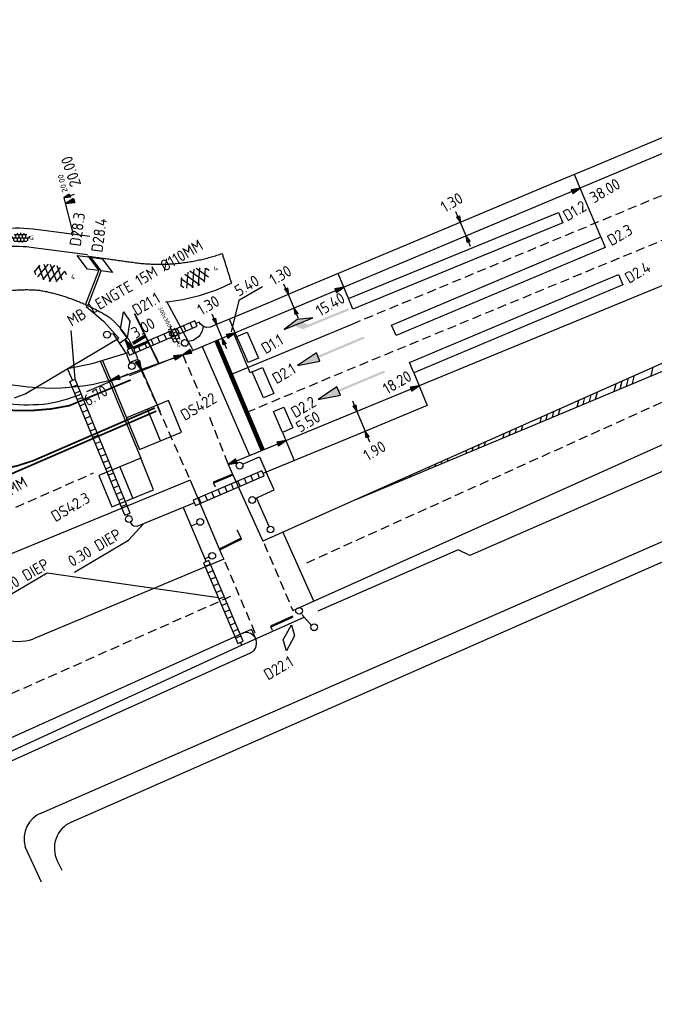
# Model space of a CAD drawing. Extents: x 1808 to 149445, y 103 to 460077.
# Tile 24 of 28: x 149213 to 149269, y 459707 to 459793. Entities that reach past the tile are written whole.
import ezdxf
from ezdxf.enums import TextEntityAlignment as Align

# ---------------------------------------------------------------- set-up
doc = ezdxf.new("R2010")
doc.units = 0
doc.header["$LTSCALE"] = 0.25
doc.header["$MEASUREMENT"] = 0
doc.linetypes.add('13', pattern=[1, 0.25, -0.75])
doc.linetypes.add('HIDDEN2', pattern=[4.7625, 3.175, -1.5875])
doc.layers.get('0').update_dxf_attribs({"color": 1, "linetype": 'CONTINUOUS'})
for name, color, linetype in [('BUIS', 1, 'CONTINUOUS'), ('BUIS-T-CODE', 1, 'CONTINUOUS'), ('INSTALLATIE', 2, 'CONTINUOUS'), ('KABEL-500', 3, 'CONTINUOUS'), ('LUS-T-CODE', 1, 'CONTINUOUS'), ('LUSSEN', 7, 'CONTINUOUS'), ('MAAT', 5, 'CONTINUOUS'), ('MAAT-T-CODE', 7, 'CONTINUOUS'), ('maat_vss', 7, 'CONTINUOUS'), ('Maatvoering', 7, 'CONTINUOUS'), ('MARKERING', 9, 'CONTINUOUS'), ('Markeringen', 252, '13'), ('ONDERGROND', 7, 'CONTINUOUS'), ('Uitslijpers', 1, 'CONTINUOUS')]:
    doc.layers.add(name, color=color, linetype=linetype)
doc.styles.add('I020-1', font='ISO', dxfattribs={"height": 2})
doc.styles.add('ISO', font='ISO.SHX')
doc.styles.add('NLCS-ISO', font='txt')

# ---------------------------------------------------------------- blocks, each defined once
blk = doc.blocks.new('S44')
for p, q in [((32.25, 0), (22.44, 2.05)), ((22.44, 2.05), (22.44, -1.95)), ((22.44, -1.95), (32.25, 0))]:
    blk.add_line(p, q)
for points in [[(0.44, 0.49), (22.44, 0.49), (0.44, -0.51), (22.44, -0.51)], [(22.44, 2.05), (22.44, -1.95), (32.25, 0)]]:
    blk.add_solid(points)
blk = doc.blocks.new('S46')
for p, q in [((16.28, -2.48), (23.05, -4.42)), ((29.99, -2.48), (16.28, -2.48)), ((23.05, -4.42), (29.99, -2.48))]:
    blk.add_line(p, q)
for points in [[(0.31, 0.49), (22.31, 0.49), (0.31, -0.51), (22.31, -0.51)], [(18.31, 0.49), (22.31, 0.49), (21.31, -2.51), (25.31, -2.51)], [(16.28, -2.48), (23.05, -4.42), (29.99, -2.48)]]:
    blk.add_solid(points)
blk = doc.blocks.new('V_MAST')
blk.add_circle((0, 0), 0.3)
blk = doc.blocks.new('V_1_5X1S')
blk.add_lwpolyline([(-1.061, -1.061), (0, 0), (0, -1), (-1.061, -2.061)], close=True)
at = {"layer": 'LUS-T-CODE', "style": 'ISO', "flags": 8}
blk.add_attdef('LUS', text='', height=1, rotation=270, dxfattribs=at).set_placement((-0.346, -3.313), align=Align.MIDDLE)
blk = doc.blocks.new('V_1X2_5')
blk.add_lwpolyline([(-1.25, 0), (1.25, 0), (1.25, -1), (-1.25, -1), (-1.25, 0)])
at = {"layer": 'LUS-T-CODE', "style": 'ISO'}
blk.add_attdef('LUS', text='', height=1, rotation=270, dxfattribs=at).set_placement((0.1, -2.409), align=Align.MIDDLE)
blk = doc.blocks.new('V_1X2')
blk.add_lwpolyline([(-1, 0), (1, 0), (1, -1), (-1, -1), (-1, 0)])
at = {"layer": 'LUS-T-CODE', "style": 'I020-1'}
blk.add_attdef('LUS', text='', height=1, rotation=270, dxfattribs=at).set_placement((0.022, -2.416), align=Align.MIDDLE)
blk = doc.blocks.new('V_20X1')
blk.add_lwpolyline([(0.5, 0), (0.5, -20), (-0.5, -20), (-0.5, 0)], close=True)
at = {"layer": 'LUS-T-CODE', "style": 'I020-1'}
blk.add_attdef('LUS', text='', height=1, rotation=270, dxfattribs=at).set_placement((0.014, -21.613), align=Align.MIDDLE)
blk = doc.blocks.new('V_P2')
for p, q in [((0, 0), (0.78, 0.194)), ((0, 0), (0.78, 0.146)), ((0, 0), (0.78, 0.097)), ((0.78, 0.06), (0, 0)), ((0, 0), (0.78, 0.049)), ((0.78, 0.037), (0, 0)), ((0, 0), (0.78, 0)), ((0.78, -0.194), (0, 0)), ((0, 0), (0.78, -0.097)), ((0, 0), (0.78, -0.146)), ((0, 0), (0.78, -0.049)), ((0, 0), (0.78, 0)), ((0.78, -0.194), (0.78, 0.194))]:
    blk.add_line(p, q)
for points in [[(0.78, 0.181), (0, 0)], [(0, 0), (0.78, 0.171)], [(0.78, 0.159), (0, 0)], [(0.78, 0.135), (0, 0)], [(0, 0), (0.78, 0.121)], [(0.78, 0.11), (0, 0)], [(0.78, 0.085), (0, 0)], [(0, 0), (0.78, 0.073)], [(0, 0), (0.78, 0.026)], [(0.78, 0.012), (0, 0)], [(0.78, -0.181), (0, 0)], [(0, 0), (0.78, -0.171)], [(0.78, -0.159), (0, 0)], [(0.78, -0.135), (0, 0)], [(0, 0), (0.78, -0.121)], [(0.78, -0.11), (0, 0)], [(0, 0), (0.78, -0.073)], [(0.78, -0.037), (0, 0)], [(0, 0), (0.78, -0.026)], [(0.78, -0.06), (0, 0)], [(0.78, -0.085), (0, 0)], [(0.78, -0.012), (0, 0)]]:
    blk.add_lwpolyline(points)
at = {"layer": 'MAAT-T-CODE', "style": 'I020-1'}
blk.add_attdef('MAAT', text='', height=1, dxfattribs=at).set_placement((1.5, 0), align=Align.MIDDLE)
blk = doc.blocks.new('V_PL')
at = {"layer": 'Maatvoering'}
for points in [[(-1, 0), (0, 0)], [(-0.567, 0.142), (0, 0)], [(-0.567, -0.142), (-0.567, 0.142)], [(-0.567, 0.125), (0, 0)], [(-0.567, 0.107), (0, 0)], [(-0.567, 0.089), (0, 0)], [(-0.567, 0.072), (0, 0)], [(-0.567, 0.055), (0, 0)], [(-0.567, 0.037), (0, 0)], [(-0.567, 0.019), (0, 0)], [(-0.567, -0.125), (0, 0)], [(-0.567, -0.089), (0, 0)], [(-0.567, -0.055), (0, 0)], [(-0.567, -0.019), (0, 0)], [(-0.567, -0.142), (0, 0)], [(-0.567, -0.037), (0, 0)], [(-0.567, -0.072), (0, 0)], [(-0.567, -0.107), (0, 0)], [(0, 0), (-0.567, 0)]]:
    blk.add_lwpolyline(points, dxfattribs=at)
blk = doc.blocks.new('V_PR')
at = {"layer": 'Maatvoering'}
for points in [[(0.567, 0.142), (0, 0)], [(0.567, 0.125), (0, 0)], [(0.567, 0.107), (0, 0)], [(0.567, 0.089), (0, 0)], [(0.567, 0.072), (0, 0)], [(0.567, 0.055), (0, 0)], [(0.567, 0.037), (0, 0)], [(0.567, 0.019), (0, 0)], [(0.567, -0.107), (0, 0)], [(0.567, -0.072), (0, 0)], [(0.567, -0.037), (0, 0)], [(0, 0), (0.567, 0)], [(0, 0), (1, 0)], [(0.567, -0.019), (0, 0)], [(0.567, -0.055), (0, 0)], [(0.567, -0.089), (0, 0)], [(0.567, -0.125), (0, 0)], [(0.567, -0.142), (0, 0)], [(0.567, 0.142), (0.567, -0.142)]]:
    blk.add_lwpolyline(points, dxfattribs=at)
at = {"layer": 'MAAT-T-CODE', "style": 'I020-1'}
blk.add_attdef('MAAT', text='', height=1, dxfattribs=at).set_placement((1.7, 0), align=Align.MIDDLE)
blk = doc.blocks.new('SVH-TEGEL_300X300_LINT_KL-SO')
for p, q in [((-3.75, 0.68), (-3.75, 0)), ((-2.81, 1.5), (2.81, 1.5)), ((-2.25, 1.5), (-2.25, 0)), ((-1.5, 1.97), (-1.5, 1.5)), ((-0.75, 1.5), (-0.75, 0)), ((0, 2.13), (0, 1.5)), ((0, 0), (0, -1.5)), ((0.75, 1.5), (0.75, 0)), ((1.5, 1.97), (1.5, 1.5)), ((2.25, 1.5), (2.25, 0)), ((3.75, 0.68), (3.75, 0)), ((-3.96, 0), (3.96, 0)), ((-3, 0), (-3, -1.39)), ((-2.81, -1.5), (2.81, -1.5)), ((-2.25, -1.5), (-2.25, -1.75)), ((-1.5, 0), (-1.5, -1.5)), ((-0.75, -1.5), (-0.75, -2.09)), ((0.75, -1.5), (0.75, -2.09)), ((1.5, 0), (1.5, -1.5)), ((2.25, -1.5), (2.25, -1.75)), ((3, 0), (3, -1.39))]:
    blk.add_line(p, q)
at = {"style": 'NLCS-ISO'}
blk.add_attdef('FORMAAT', text='', height=1.8, dxfattribs=at).set_placement((-4.06, 0), align=Align.MIDDLE_RIGHT)
blk.add_attdef('KLEUR', text='', height=1.8, dxfattribs=at).set_placement((4.06, 0), align=Align.MIDDLE_LEFT)
blk = doc.blocks.new('SVH-ASFALT-SO')
at = {"ltscale": 0.1}
for p, q in [((-25, -3.3), (-17.3, 10)), ((-6.4, -14.5), (-19.7, 8.6)), ((-17.7, -10.7), (-3.4, 14.1)), ((5.6, -15.2), (-10.5, 12.7)), ((-8.2, -14.1), (8.2, 14.1)), ((16.2, -13.5), (0.1, 14.4)), ((2.7, -15.3), (18.4, 11.9)), ((25.3, -9.4), (12, 13.6)), ((15.1, -13.8), (27.2, 7.1)), ((31, 0.8), (27.6, 6.7)), ((-21.8, -7.8), (-25.4, -1.5))]:
    blk.add_line(p, q, dxfattribs=at)
at = {"style": 'NLCS-ISO'}
blk.add_attdef('KLEUR', text='', height=9, dxfattribs=at).set_placement((39.3, -0.4), align=Align.MIDDLE_LEFT)

msp = doc.modelspace()

# ---------------------------------------------------------------- hatches: boundary and pattern name
at = {"layer": 'BUIS'}
h = msp.add_hatch(dxfattribs=at)
h.set_pattern_fill('LINE', color=256, scale=4.969283, angle=293.3015, style=0)
h.set_pattern_definition([(293.3015, (148405.1676, 459168.0191), (0.57049603, 0.24571215), [])])
h.paths.add_polyline_path([(149222.83, 459763.706), (149228.76, 459766.26), (149228.564, 459766.717), (149222.634, 459764.163)])
h = msp.add_hatch(dxfattribs=at)
h.set_pattern_fill('LINE', color=256, scale=4.969283, angle=293.2415, style=0)
h.set_pattern_definition([(293.2415, (148405.1676, 459168.0191), (0.57075303, 0.2451146), [])])
h.paths.add_polyline_path([(149228.616, 459750.553), (149234.622, 459753.132), (149234.426, 459753.589), (149228.42, 459751.009)])
h = msp.add_hatch(dxfattribs=at)
h.set_pattern_fill('LINE', color=256, scale=4.969283, angle=203.0315, style=0)
h.set_pattern_definition([(203.0315, (148405.1676, 459168.0191), (0.24302103, -0.5716476), [])])
h.paths.add_polyline_path([(149229.329, 459745.534), (149232.328, 459738.48), (149232.785, 459738.675), (149229.786, 459745.728)])

# ---------------------------------------------------------------- linework, layer by layer
msp.add_line((149218.07, 459761.602), (149217.734, 459765.874))
for p, q in [((149217.61, 459761.415), (149218.07, 459761.602)), ((149222.893, 459749.876), (149218.07, 459761.602)), ((149222.433, 459749.689), (149217.61, 459761.415)), ((149217.809, 459760.93), (149218.269, 459761.119)), ((149218.036, 459760.379), (149218.496, 459760.568)), ((149218.263, 459759.827), (149218.722, 459760.016)), ((149218.49, 459759.276), (149218.949, 459759.465)), ((149218.717, 459758.724), (149219.176, 459758.913)), ((149218.943, 459758.173), (149219.403, 459758.362)), ((149219.17, 459757.621), (149219.63, 459757.81)), ((149219.397, 459757.07), (149219.857, 459757.259)), ((149219.624, 459756.518), (149220.083, 459756.707)), ((149219.851, 459755.967), (149220.31, 459756.156)), ((149220.078, 459755.415), (149220.537, 459755.604)), ((149220.304, 459754.864), (149220.764, 459755.053)), ((149220.531, 459754.312), (149220.991, 459754.501)), ((149220.758, 459753.761), (149221.218, 459753.95)), ((149220.985, 459753.209), (149221.444, 459753.398)), ((149221.212, 459752.658), (149221.671, 459752.847)), ((149221.439, 459752.106), (149221.898, 459752.295)), ((149221.665, 459751.555), (149222.125, 459751.744)), ((149221.892, 459751.003), (149222.352, 459751.192)), ((149222.119, 459750.452), (149222.579, 459750.641)), ((149222.433, 459749.689), (149222.893, 459749.876))]:
    msp.add_line(p, q, dxfattribs=at)
for points in [[(149222.83, 459763.706), (149228.76, 459766.26), (149228.564, 459766.717), (149222.634, 459764.163)], [(149228.616, 459750.553), (149234.622, 459753.132), (149234.426, 459753.589), (149228.42, 459751.009)], [(149229.329, 459745.534), (149232.328, 459738.48), (149232.785, 459738.675), (149229.786, 459745.728)]]:
    msp.add_lwpolyline(points, close=True, dxfattribs=at)
at = {"layer": 'KABEL-500'}
for p, q in [((149217.84, 459761.509), (149217.418, 459762.536)), ((149222.7, 459749.648), (149222.663, 459749.782)), ((149195.264, 459721.175), (149232.661, 459738.311))]:
    msp.add_line(p, q, dxfattribs=at)
at = {"layer": 'KABEL-500', "color": 7}
for p, q in [((149222.752, 459747.517), (149224.06, 459748.946)), ((149218.013, 459744.724), (149222.752, 459747.517)), ((149209.501, 459741.067), (149215.625, 459744.661)), ((149215.625, 459744.661), (149230.623, 459742.49))]:
    msp.add_line(p, q, dxfattribs=at)
at = {"layer": 'KABEL-500'}
for points in [[(149293.879, 459793.074), (149290.925, 459791.781), (149289.082, 459790.952), (149282.641, 459788.252), (149278.583, 459786.552), (149275.073, 459785.08), (149270.865, 459783.317), (149267.035, 459781.711), (149263.222, 459780.114), (149260.186, 459778.841), (149253.323, 459775.965), (149244.667, 459772.337), (149237.558, 459769.357), (149235.094, 459768.325), (149232.652, 459767.301), (149230.523, 459766.409), (149229.901, 459766.148), (149229.566, 459766.133), (149229.333, 459766.205), (149229.044, 459766.427), (149228.927, 459766.607), (149228.668, 459766.492)], [(149262.327, 459778.337), (149261.827, 459779.529)], [(149241.611, 459769.655), (149241.112, 459770.847)], [(149232.104, 459765.671), (149231.605, 459766.862)], [(149227.945, 459764.922), (149228.427, 459765.021), (149228.994, 459765.442), (149229.22, 459765.831), (149229.333, 459766.205)], [(149221.424, 459765.574), (149221.165, 459765.54)], [(149222.554, 459763.881), (149221.424, 459765.574)], [(149222.448, 459765.087), (149221.975, 459764.75)], [(149217.418, 459762.536), (149219.553, 459762.983), (149222.732, 459763.935)], [(149221.029, 459761.464), (149220.294, 459763.184)], [(149221.213, 459761.539), (149220.478, 459763.26)], [(149222.894, 459763.008), (149222.559, 459763.866)], [(149223.478, 459763.301), (149222.872, 459763.064)], [(149248.208, 459761.034), (149248.927, 459759.288)], [(149248.927, 459759.288), (149242.048, 459756.457), (149237.281, 459754.495), (149234.524, 459753.361)], [(149236.536, 459756.23), (149237.254, 459754.484)], [(149232.747, 459754.165), (149234.215, 459754.817), (149234.815, 459753.476)], [(149233.849, 459751.158), (149235.52, 459751.91), (149234.815, 459753.476)], [(149235.072, 459748.723), (149233.955, 459751.206)], [(149227.539, 459750.378), (149223.484, 459748.709), (149223.25, 459748.738), (149223.131, 459748.8), (149222.924, 459749.1)], [(149228.518, 459750.781), (149227.539, 459750.378)], [(149227.539, 459750.378), (149229.558, 459745.631)], [(149228.764, 459748.98), (149228.23, 459748.753)], [(149229.806, 459746.038), (149229.449, 459745.886)], [(149232.557, 459738.577), (149232.661, 459738.311), (149238.139, 459740.785)], [(149238.809, 459740.029), (149237.935, 459741.015)]]:
    msp.add_lwpolyline(points, dxfattribs=at)
at = {"layer": 'KABEL-500', "flags": 128}
msp.add_lwpolyline([(149219.037, 459767.954), (149220.571, 459766.682), (149221.905, 459765.199), (149221.905, 459765.199)], dxfattribs=at)
at = {"layer": 'KABEL-500', "elevation": 25.071, "flags": 128}
msp.add_lwpolyline([(149212.756, 459759.967), (149213.695, 459760.326), (149221.905, 459765.199)], dxfattribs=at)
at = {"layer": 'LUSSEN'}
msp.add_line((149221.979, 459753.932), (149223.114, 459751.175), dxfattribs=at)
for points in [[(149226.257, 459759.729), (149222.581, 459758.216), (149223.716, 459755.459), (149227.392, 459756.972)], [(149220.141, 459753.176), (149221.276, 459750.418), (149224.952, 459751.931), (149223.818, 459754.689)]]:
    msp.add_lwpolyline(points, close=True, dxfattribs=at)
msp.add_lwpolyline([(149225.554, 459756.215), (149224.419, 459758.973)], dxfattribs=at)
at = {"layer": 'MAAT', "elevation": 25.05}
msp.add_lwpolyline([(149217.074, 459777.481), (149217.895, 459774.279)], dxfattribs=at)
at = {"layer": 'Maatvoering'}
for p, q in [((149252.32, 459774.143), (149251.82, 459775.335)), ((149237.254, 459767.829), (149236.754, 459769.02)), ((149230.966, 459765.193), (149230.466, 459766.385)), ((149242.754, 459758.79), (149243.473, 459757.044))]:
    msp.add_line(p, q, dxfattribs=at)
for points in [[(149234.482, 459769.701), (149232.424, 459768.494), (149231.736, 459765.748)], [(149233.898, 459738.869), (149233.513, 459739.724)]]:
    msp.add_lwpolyline(points, dxfattribs=at)
msp.add_lwpolyline([(149202.429, 459766.107, 0.295742), (149223.844, 459762.46), (149227.496, 459763.739)], format="xyb", dxfattribs=at)
at = {"layer": 'MARKERING', "linetype": 'HIDDEN2'}
for p, q in [((149242.337, 459766.432), (149295.803, 459788.632)), ((149241.904, 459762.385), (149286.894, 459780.938)), ((149238.359, 459745.538), (149302.02, 459774.28)), ((149227.496, 459763.739), (149229.041, 459760.156)), ((149223.837, 459762.457), (149228.147, 459752.778)), ((149233.104, 459758.711), (149241.904, 459762.385)), ((149229.853, 459758.272), (149231.481, 459754.15)), ((149162.775, 459728.291), (149219.694, 459753.402)), ((149234.622, 459747.212), (149237.143, 459741.364)), ((149231.186, 459745.612), (149233.929, 459739.161)), ((149193.977, 459725.9), (149231.744, 459742.611))]:
    msp.add_line(p, q, dxfattribs=at)
at = {"layer": 'MARKERING'}
for p, q in [((149242.742, 459751.097), (149301.412, 459775.683)), ((149231.707, 459762.018), (149242.337, 459766.432)), ((149229.204, 459764.455), (149233.341, 459754.916)), ((149268.529, 459761.903), (149268.724, 459762.654)), ((149265.827, 459760.771), (149266.002, 459761.443)), ((149266.367, 459760.997), (149266.546, 459761.685)), ((149266.907, 459761.224), (149267.091, 459761.927)), ((149265.286, 459760.544), (149265.457, 459761.201)), ((149262.044, 459759.186), (149262.19, 459759.748)), ((149262.584, 459759.412), (149262.735, 459759.99)), ((149263.125, 459759.638), (149263.279, 459760.232)), ((149263.665, 459759.865), (149263.824, 459760.474)), ((149260.423, 459758.506), (149260.557, 459759.021)), ((149258.802, 459757.827), (149258.923, 459758.294)), ((149259.342, 459758.053), (149259.468, 459758.537)), ((149259.882, 459758.28), (149260.012, 459758.779)), ((149256.64, 459756.921), (149256.745, 459757.326)), ((149257.18, 459757.147), (149257.29, 459757.568)), ((149255.559, 459756.468), (149255.656, 459756.841)), ((149256.1, 459756.695), (149256.201, 459757.083)), ((149252.857, 459755.336), (149252.934, 459755.63)), ((149253.398, 459755.562), (149253.478, 459755.873)), ((149253.938, 459755.789), (149254.023, 459756.115)), ((149250.696, 459754.43), (149250.756, 459754.662)), ((149252.317, 459755.109), (149252.389, 459755.388)), ((149249.074, 459753.751), (149249.122, 459753.935)), ((149249.615, 459753.977), (149249.667, 459754.177)), ((149250.155, 459754.204), (149250.211, 459754.419)), ((149246.913, 459752.845), (149246.945, 459752.966)), ((149247.453, 459753.071), (149247.489, 459753.209)), ((149230.18, 459752.549), (149230.337, 459752.183)), ((149245.832, 459752.392), (149245.856, 459752.482)), ((149246.372, 459752.618), (149246.4, 459752.724)), ((149243.13, 459751.26), (149243.133, 459751.271)), ((149243.671, 459751.486), (149243.678, 459751.513)), ((149244.211, 459751.713), (149244.222, 459751.755)), ((149232.655, 459747.655), (149232.275, 459748.402)), ((149236.282, 459748.224), (149238.951, 459742.189)), ((149235.201, 459739.949), (149235.32, 459739.65))]:
    msp.add_line(p, q, dxfattribs=at)
for points, const_width in [([(149223.128, 459764.732), (149224.18, 459765.361)], 0.298), ([(149230.456, 459764.98), (149234.505, 459755.395)], 0.398), ([(149230.18, 459752.549), (149231.851, 459753.241)], 0.199), ([(149232.655, 459747.655), (149230.721, 459746.705)], 0.199), ([(149237.161, 459740.838), (149235.201, 459739.949)], 0.199)]:
    msp.add_lwpolyline(points, dxfattribs=dict(at, const_width=const_width))
at = {"layer": 'Markeringen', "const_width": 0.15, "flags": 128}
msp.add_lwpolyline([(149225.418, 459762.953), (149223.278, 459767.347)], dxfattribs=at)
at = {"layer": 'Markeringen', "const_width": 0.2, "elevation": 25.095}
msp.add_lwpolyline([(149223.18, 459764.305), (149224.467, 459764.865)], dxfattribs=at)
at = {"layer": 'Markeringen', "const_width": 0.15, "flags": 128}
for points in [[(149200.95, 459764.159, 0.259532), (149217.559, 459759.288), (149222.949, 459761.542)], [(149205.832, 459753.853, -0.039765), (149206.618, 459750.775), (149225.182, 459758.813)]]:
    msp.add_lwpolyline(points, format="xyb", dxfattribs=at)
at = {"layer": 'Markeringen', "flags": 128}
msp.add_lwpolyline([(149205.832, 459753.853, 0.15, 0.15, 0.146856), (149214.433, 459754.486, 0.15, 0.15, 0), (149225.062, 459759.088, 0, 0, 0)], format="xyseb", dxfattribs=at)
at = {"layer": 'ONDERGROND'}
for p, q in [((149289.582, 459789.76), (149227.496, 459763.739)), ((149300.863, 459776.949), (149242.742, 459751.097)), ((149219.367, 459774.09, 25.085), (149214.4, 459774.729, 24.966)), ((149219.163, 459772.503, 25.085), (149214.196, 459773.142, 24.966)), ((149237.143, 459741.364), (149303.407, 459771.076)), ((149226.112, 459768.39, 25.086), (149228.36, 459764.218, 25.054)), ((149304.403, 459768.777), (149252.662, 459746.186)), ((149226.9, 459763.524, 25.061), (149222.8, 459761.886, 25)), ((149223.954, 459762.347, 25.017), (149225.516, 459758.74)), ((149219.088, 459760.514, 24.952), (149222.712, 459762.088, 25)), ((149215.142, 459723.643), (149286.342, 459754.764)), ((149231.481, 459754.15), (149234.523, 459747.441)), ((149228.14, 459752.775), (149210.498, 459745.514)), ((149217.735, 459722.831), (149285.415, 459752.622)), ((149228.14, 459752.775), (149230.93, 459746.214)), ((149242.742, 459751.097), (149234.523, 459747.441)), ((149230.93, 459746.214), (149231.086, 459745.846)), ((149251.643, 459746.673), (149239.341, 459741.312)), ((149252.662, 459746.186), (149251.643, 459746.673)), ((149231.086, 459745.846), (149214.427, 459738.868)), ((149195.236, 459722.465), (149233.513, 459739.724)), ((149165.339, 459706.885), (149233.423, 459737.657)), ((149215.116, 459717.578), (149213.696, 459720.683)), ((149216.513, 459719.448), (149216.918, 459718.635))]:
    msp.add_line(p, q, dxfattribs=at)
msp.add_lwpolyline([(149298.747, 459781.835), (149231.481, 459754.15)], dxfattribs=at)
for centre, radius, start, end in [((149212.898, 459761.991, 24.966), 12.826, 83.36729, 111.4653), ((149212.898, 459761.991, 24.966), 11.226, 83.36729, 111.4653), ((149224.495, 459784.623, 25.026), 16.313, 275.30649, 296.46077), ((149213.866, 459776.713, 24.841), 17.346, 251.82822, 274.7406), ((149213.782, 459771.704, 24.841), 12.371, 277.00795, 293.21058), ((149213.076, 459743.105), 4.448, 216.47946, 287.68982), ((149233.051, 459738.502), 0.924, 33.99152, 114.67457), ((149233.051, 459738.502), 0.924, 293.7897, 33.89885), ((149216.018, 459721.382), 2.424, 111.17558, 196.76591), ((149218.736, 459720.557), 2.485, 113.75825, 206.50681)]:
    msp.add_arc(centre, radius, start, end, dxfattribs=at)
for points in [[(149219.148, 459772.384, 25.085), (149221.139, 459772.11, 25.102), (149223.131, 459771.835, 25.12)], [(149230.948, 459772.612, 25.12), (149231.356, 459771.316, 25.133), (149231.764, 459770.019, 25.146)], [(149223.558, 459763.346, 24.816), (149223.756, 459762.847, 24.917), (149223.954, 459762.347, 25.017)]]:
    msp.add_open_spline(points, degree=2, dxfattribs=at)
for points, weights in [([(149223.131, 459771.835, 25.12), (149227.135, 459771.26, 25.12), (149230.948, 459772.612, 25.12)], [1, 0.970906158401, 1]), ([(149208.499, 459768.31, 24.816), (149211.532, 459769.656, 24.816), (149214.84, 459769.405, 24.816)], [1, 0.969713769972, 1]), ([(149214.84, 459769.405, 24.816), (149218.183, 459768.836, 24.816), (149221.056, 459767.033, 24.816)], [1, 0.980885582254, 1]), ([(149221.056, 459767.033, 24.816), (149222.85, 459765.558, 24.816), (149223.558, 459763.346, 24.816)], [1, 0.959272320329, 1])]:
    msp.add_rational_spline(points, weights, degree=2, dxfattribs=at)
at = {"layer": 'Uitslijpers'}
for p, q in [((149264.121, 459774.056), (149262.327, 459778.337)), ((149218.996, 459768.104), (149220.155, 459771.107)), ((149219.174, 459768.026), (149220.354, 459771.08)), ((149242.027, 459768.664), (149241.611, 459769.655)), ((149222.644, 459765.222), (149222.448, 459765.087)), ((149233.402, 459762.169), (149231.963, 459765.611)), ((149232.341, 459765.106), (149232.104, 459765.671)), ((149233.569, 459762.243), (149233.402, 459762.169)), ((149247.747, 459762.153), (149248.208, 459761.034)), ((149236.241, 459756.946), (149236.536, 459756.23))]:
    msp.add_line(p, q, dxfattribs=at)
at = {"layer": 'Uitslijpers', "flags": 128}
msp.add_lwpolyline([(149219.174, 459768.026), (149218.996, 459768.104)], dxfattribs=at)
at = {"layer": 'Uitslijpers'}
for points in [[(149219.037, 459767.954), (149219.06, 459768.001), (149219.085, 459768.065)], [(149221.029, 459761.464), (149223.818, 459754.689)], [(149221.213, 459761.539), (149222.581, 459758.216)]]:
    msp.add_lwpolyline(points, dxfattribs=at)

# ---------------------------------------------------------------- block references
at = {"layer": 'INSTALLATIE', "xscale": 0.9938565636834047, "yscale": 0.9938565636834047, "zscale": 0.9938565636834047, "rotation": 30.4015026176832}
for p in [(149220.869, 459765.502), (149227.682, 459764.782), (149223.041, 459762.749), (149232.478, 459754.036), (149233.581, 459751.026), (149222.78, 459749.361), (149229.031, 459749.112), (149235.189, 459748.448), (149230.086, 459746.141), (149237.695, 459741.327), (149239.016, 459739.892)]:
    msp.add_blockref('V_MAST', p, dxfattribs=at)
at = {"layer": 'LUSSEN'}
ref = msp.add_blockref('V_20X1', (149242.215, 459768.204), dxfattribs=dict(at, xscale=0.9938565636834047, yscale=0.9938565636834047, zscale=0.9938565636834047, rotation=112.3000661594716))
ref.add_attrib('LUS', 'D1.2', dxfattribs={"layer": 'LUS-T-CODE', "height": 0.9939, "rotation": 30.4015, "style": 'I020-1'}).set_placement((149261.835, 459776.347), align=Align.MIDDLE)
ref = msp.add_blockref('V_1_5X1S', (149220.155, 459771.107), dxfattribs=dict(at, rotation=262.1864907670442))
ref.add_attrib('LUS', 'D28.3', dxfattribs={"layer": 'LUS-T-CODE', "height": 1, "rotation": 82.30437, "style": 'I020-1', "flags": 8}).set_placement((149218.26, 459774.72), align=Align.MIDDLE)
ref = msp.add_blockref('V_1_5X1S', (149221.344, 459770.944), dxfattribs=dict(at, rotation=262.1864907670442))
ref.add_attrib('LUS', 'D28.4', dxfattribs={"layer": 'LUS-T-CODE', "height": 1, "rotation": 82.30437, "style": 'I020-1', "flags": 8}).set_placement((149220.163, 459774.21), align=Align.MIDDLE)
ref = msp.add_blockref('V_20X1', (149245.993, 459765.888), dxfattribs=dict(at, xscale=0.9938565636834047, yscale=0.9938565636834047, zscale=0.9938565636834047, rotation=112.8218905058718))
ref.add_attrib('LUS', 'D2.3', dxfattribs={"layer": 'LUS-T-CODE', "height": 0.9939, "rotation": 30.4015, "style": 'I020-1'}).set_placement((149265.787, 459774.232), align=Align.MIDDLE)
ref = msp.add_blockref('V_20X1', (149247.555, 459762.611), dxfattribs=dict(at, xscale=0.9938565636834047, yscale=0.9938565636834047, zscale=0.9938565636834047, rotation=112.8218905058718))
ref.add_attrib('LUS', 'D2.4', dxfattribs={"layer": 'LUS-T-CODE', "height": 0.9939, "rotation": 30.4015, "style": 'I020-1'}).set_placement((149267.348, 459770.955), align=Align.MIDDLE)
ref = msp.add_blockref('V_1_5X1S', (149222.644, 459765.222), dxfattribs=dict(at, xscale=0.9938565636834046, yscale=0.9938565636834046, zscale=0.9938565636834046, rotation=215.9021611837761))
ref.add_attrib('LUS', 'D21.1', dxfattribs={"layer": 'LUS-T-CODE', "height": 0.9939, "rotation": 30.4015, "style": 'ISO', "flags": 8}).set_placement((149224.287, 459768.189), align=Align.MIDDLE)
ref = msp.add_blockref('V_1X2_5', (149233.651, 459764.595), dxfattribs=dict(at, xscale=0.9938565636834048, yscale=0.9938565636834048, zscale=0.9938565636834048, rotation=293.6826091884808))
ref.add_attrib('LUS', 'D1.1', dxfattribs={"layer": 'LUS-T-CODE', "height": 0.9939, "rotation": 30.4015, "style": 'ISO'}).set_placement((149235.337, 459764.689), align=Align.MIDDLE)
ref = msp.add_blockref('V_1X2_5', (149234.978, 459761.504), dxfattribs=dict(at, xscale=0.9938565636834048, yscale=0.9938565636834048, zscale=0.9938565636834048, rotation=293.6826091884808))
ref.add_attrib('LUS', 'D2.1', dxfattribs={"layer": 'LUS-T-CODE', "height": 0.9939, "rotation": 30.4015, "style": 'ISO'}).set_placement((149236.362, 459762.101), align=Align.MIDDLE)
ref = msp.add_blockref('V_1X2', (149235.842, 459757.856), dxfattribs=dict(at, xscale=0.9938565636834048, yscale=0.9938565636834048, zscale=0.9938565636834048, rotation=113.6826091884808))
ref.add_attrib('LUS', 'D2.2', dxfattribs={"layer": 'LUS-T-CODE', "height": 0.9939, "rotation": 30.4015, "style": 'I020-1'}).set_placement((149238.076, 459759.173), align=Align.MIDDLE)
ref = msp.add_blockref('V_1_5X1S', (149237.017, 459740.103), dxfattribs=dict(at, xscale=0.9938565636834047, yscale=0.9938565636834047, zscale=0.9938565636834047, rotation=16.81788137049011))
ref.add_attrib('LUS', 'D22.1', dxfattribs={"layer": 'LUS-T-CODE', "height": 0.9939, "rotation": 30.4015, "style": 'ISO', "flags": 8}).set_placement((149235.882, 459736.331), align=Align.MIDDLE)
at = {"layer": 'MAAT'}
ref = msp.add_blockref('V_P2', (149217.241, 459776.991, 25.05), dxfattribs=dict(at, xscale=-1, rotation=198.8115742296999))
ref.add_attrib('MAAT', '20.00', dxfattribs={"height": 1, "rotation": 108.81157, "style": 'I020-1'}).set_placement((149217.708, 459779.78, 25.05), align=Align.MIDDLE)
at = {"layer": 'maat_vss'}
ref = msp.add_blockref('V_PR', (149217.074, 459777.481, 25.05), dxfattribs=dict(at, rotation=18.81157422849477))
ref.add_attrib('MAAT', '20.00', dxfattribs={"layer": 'MAAT-T-CODE', "height": 0.5, "rotation": 105, "style": 'I020-1'}).set_placement((149216.976, 459778.738, 25.05), align=Align.MIDDLE)
at = {"layer": 'Maatvoering'}
ref = msp.add_blockref('V_P2', (149262.327, 459778.337), dxfattribs=dict(at, xscale=0.9938565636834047, yscale=0.9938565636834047, zscale=0.9938565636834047, rotation=202.7392416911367))
ref.add_attrib('MAAT', '38.00', dxfattribs={"layer": 'MAAT-T-CODE', "height": 0.9939, "rotation": 30.4015, "style": 'I020-1'}).set_placement((149264.485, 459778.111), align=Align.MIDDLE)
ref = msp.add_blockref('V_PR', (149251.82, 459775.335), dxfattribs=dict(at, xscale=0.9938565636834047, yscale=0.9938565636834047, zscale=0.9938565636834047, rotation=112.7392416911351))
ref.add_attrib('MAAT', '1.30', dxfattribs={"layer": 'MAAT-T-CODE', "height": 0.9939, "rotation": 30.4015, "style": 'I020-1'}).set_placement((149251.064, 459777.083), align=Align.MIDDLE)
for name, p, xscale, yscale, zscale, rotation in [('V_PL', (149252.32, 459774.143), 0.9938565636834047, 0.9938565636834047, 0.9938565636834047, 112.7392416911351), ('V_PL', (149237.254, 459767.829), 0.9938565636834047, 0.9938565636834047, 0.9938565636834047, 112.7392416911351), ('V_PL', (149230.966, 459765.193), 0.9938565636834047, 0.9938565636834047, 0.9938565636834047, 112.7392416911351), ('V_P2', (149227.496, 459763.739), 0.9938565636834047, 0.9938565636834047, 0.9938565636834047, 22.73924169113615), ('V_P2', (149223.844, 459762.46), 0.9938565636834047, 0.9938565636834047, 0.9938565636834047, 113.2965258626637), ('V_P2', (149227.496, 459763.739), 0.9938565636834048, 0.9938565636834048, 0.9938565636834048, 199.3087080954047), ('V_PL', (149242.754, 459758.79), 0.9938565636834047, 0.9938565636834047, 0.9938565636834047, 292.3705564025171), ('V_P2', (149231.481, 459754.15), 0.9938565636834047, 0.9938565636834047, 0.9938565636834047, 22.37055640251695)]:
    msp.add_blockref(name, p, dxfattribs=dict(at, xscale=xscale, yscale=yscale, zscale=zscale, rotation=rotation))
ref = msp.add_blockref('V_PR', (149236.754, 459769.02), dxfattribs=dict(at, xscale=0.9938565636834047, yscale=0.9938565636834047, zscale=0.9938565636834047, rotation=112.7392416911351))
ref.add_attrib('MAAT', '1.30', dxfattribs={"layer": 'MAAT-T-CODE', "height": 0.9939, "rotation": 30.4015, "style": 'I020-1'}).set_placement((149236.059, 459770.712), align=Align.MIDDLE)
ref = msp.add_blockref('V_P2', (149232.104, 459765.671), dxfattribs=dict(at, xscale=0.9938565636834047, yscale=0.9938565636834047, zscale=0.9938565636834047, rotation=202.7392416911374))
ref.add_attrib('MAAT', '5.40', dxfattribs={"layer": 'MAAT-T-CODE', "height": 0.9939, "rotation": 30.4015, "style": 'I020-1'}).set_placement((149233.112, 459769.796), align=Align.MIDDLE)
ref = msp.add_blockref('V_PR', (149230.466, 459766.385), dxfattribs=dict(at, xscale=0.9938565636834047, yscale=0.9938565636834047, zscale=0.9938565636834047, rotation=112.7392416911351))
ref.add_attrib('MAAT', '1.30', dxfattribs={"layer": 'MAAT-T-CODE', "height": 0.9939, "rotation": 30.4015, "style": 'I020-1'}).set_placement((149229.738, 459768.074), align=Align.MIDDLE)
ref = msp.add_blockref('V_P2', (149241.611, 459769.655), dxfattribs=dict(at, xscale=0.9938565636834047, yscale=0.9938565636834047, zscale=0.9938565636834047, rotation=202.7392416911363))
ref.add_attrib('MAAT', '15.40', dxfattribs={"layer": 'MAAT-T-CODE', "height": 0.9939, "rotation": 30.4015, "style": 'I020-1'}).set_placement((149240.427, 459768.167), align=Align.MIDDLE)
ref = msp.add_blockref('V_P2', (149222.448, 459765.087), dxfattribs=dict(at, xscale=0.9938565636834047, yscale=0.9938565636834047, zscale=0.9938565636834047, rotation=302.7285322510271))
ref.add_attrib('MAAT', '3.00', dxfattribs={"layer": 'MAAT-T-CODE', "height": 0.9939, "rotation": 30.4015, "style": 'I020-1'}).set_placement((149224.027, 459766.091), align=Align.MIDDLE)
ref = msp.add_blockref('V_P2', (149248.208, 459761.034), dxfattribs=dict(at, xscale=0.9938565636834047, yscale=0.9938565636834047, zscale=0.9938565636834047, rotation=202.3705564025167))
ref.add_attrib('MAAT', '18.20', dxfattribs={"layer": 'MAAT-T-CODE', "height": 0.9939, "rotation": 30.4015, "style": 'I020-1'}).set_placement((149246.283, 459761.332), align=Align.MIDDLE)
ref = msp.add_blockref('V_P2', (149221.213, 459761.539), dxfattribs=dict(at, xscale=0.9938565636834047, yscale=0.9938565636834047, zscale=0.9938565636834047, rotation=17.06173408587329))
ref.add_attrib('MAAT', '6.70', dxfattribs={"layer": 'MAAT-T-CODE', "height": 0.9939, "rotation": 30.4015, "style": 'I020-1'}).set_placement((149219.861, 459760.168), align=Align.MIDDLE)
ref = msp.add_blockref('V_P2', (149236.536, 459756.23), dxfattribs=dict(at, xscale=0.9938565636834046, yscale=0.9938565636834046, zscale=0.9938565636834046, rotation=202.3705564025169))
ref.add_attrib('MAAT', '5.50', dxfattribs={"layer": 'MAAT-T-CODE', "height": 0.9939, "rotation": 30.4015, "style": 'I020-1'}).set_placement((149238.479, 459757.879), align=Align.MIDDLE)
ref = msp.add_blockref('V_PR', (149243.473, 459757.044), dxfattribs=dict(at, xscale=0.9938565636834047, yscale=0.9938565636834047, zscale=0.9938565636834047, rotation=292.3705564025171))
ref.add_attrib('MAAT', '1.90', dxfattribs={"layer": 'MAAT-T-CODE', "height": 0.9939, "rotation": 30.4015, "style": 'I020-1'}).set_placement((149244.31, 459755.344), align=Align.MIDDLE)
at = {"layer": 'MARKERING'}
for name, p, xscale, yscale, zscale, rotation in [('S46', (149242.086, 459767.746), 0.1987713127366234, 0.1987713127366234, 0.1987713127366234, 202.3000661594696), ('S44', (149243.466, 459765.284), 0.1987713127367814, 0.1987713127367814, 0.1987713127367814, 202.8218905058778), ('S44', (149245.263, 459762.311), 0.1987713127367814, 0.1987713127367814, 0.1987713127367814, 202.8218905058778)]:
    msp.add_blockref(name, p, dxfattribs=dict(at, xscale=xscale, yscale=yscale, zscale=zscale, rotation=rotation))
at = {"layer": 'ONDERGROND', "xscale": 0.2, "yscale": 0.2, "zscale": 0.2}
msp.add_blockref('SVH-TEGEL_300X300_LINT_KL-SO', (149213.287, 459773.982), dxfattribs=at).add_auto_attribs({'KLEUR': 'G', 'FORMAAT': '300x300'})
at = {"layer": 'ONDERGROND'}
for name, p, xscale, yscale, zscale, rotation, values in [('SVH-ASFALT-SO', (149215.781, 459770.945), 0.05000000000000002, 0.05000000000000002, 0.05000000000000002, 350.3855678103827, {'KLEUR': '4'}), ('SVH-ASFALT-SO', (149228.422, 459770.418), 0.05000000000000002, 0.05000000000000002, 0.05000000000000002, 24.94901321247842, {'KLEUR': '4'}), ('SVH-TEGEL_300X300_LINT_KL-SO', (149226.732, 459765.477), 0.2, 0.2, 0.2, 296.9608210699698, {'KLEUR': 'G', 'FORMAAT': '300x300'})]:
    msp.add_blockref(name, p, dxfattribs=dict(at, xscale=xscale, yscale=yscale, zscale=zscale, rotation=rotation)).add_auto_attribs(values)

# ---------------------------------------------------------------- texts
at = {"layer": 'BUIS-T-CODE', "style": 'ISO'}
for p in [(149217.755, 459766.202), (149202.367, 459745.472)]:
    msp.add_text('MB LENGTE 15M %%C110MM', height=0.99386, rotation=30.4015, dxfattribs=at).set_placement(p)
at = {"layer": 'KABEL-500', "color": 7, "style": 'ISO'}
for s, height, p in [('0.30 DIEP', 0.9939, (149217.819, 459745.14)), ('M.B. 1.80 DIEP', 0.99386, (149209.248, 459741.212))]:
    msp.add_text(s, height=height, rotation=30.4015, dxfattribs=at).set_placement(p)
at = {"layer": 'LUS-T-CODE', "style": 'I020-1'}
for s, p in [('DS422', (149227.677, 459757.934)), ('DS42.3', (149216.343, 459749.066))]:
    msp.add_text(s, height=0.9939, rotation=30.4015, dxfattribs=at).set_placement(p)

doc.saveas('drawing.dxf')
